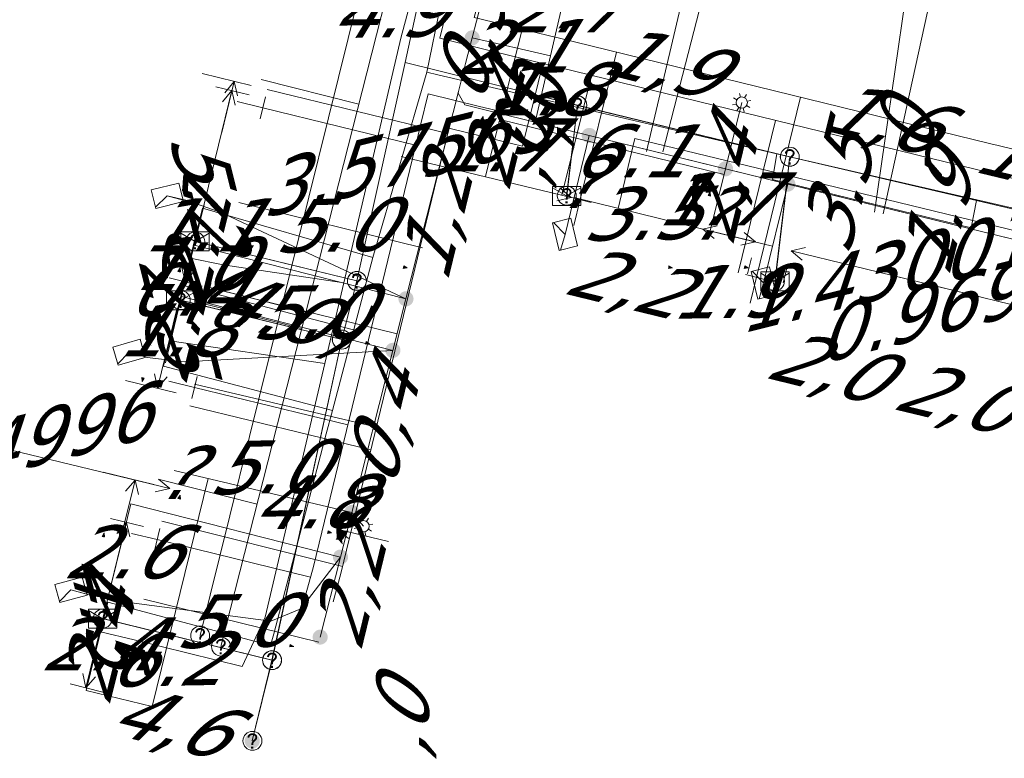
# Model space of a CAD drawing. Header units: metres. Extents: x 124576 to 133557, y 395865 to 402386.
# Tile 60 of 256: x 126154 to 126180, y 398055 to 398075. Entities that reach past the tile are written whole.
import ezdxf
from ezdxf.enums import TextEntityAlignment as Align

# ---------------------------------------------------------------- set-up
doc = ezdxf.new("R2010")
doc.units = ezdxf.units.M
doc.header["$MEASUREMENT"] = 0
for name, color, linetype, lineweight, true_color in [('LG_Datatransport_KPN_BV', 3, 'Continuous', 13, 0x00ff00), ('LG_Datatransport_Reggefiber_Operator_BV', 3, 'Continuous', 13, 0x00ff00), ('LG_Datatransport_Ziggo_BV', 3, 'Continuous', 13, 0x00ff00), ('LG_Laag_Spanning_Enexis_Netbeheer_BV', 7, 'Continuous', 13, 0x960000), ('LG_Riool_Vrij_Verval_Gemeente_Tilburg_Ruimtelijke_Uitvoering', 7, 'Continuous', 13, 0xca00a0), ('LG_unet-4_Brabant_Water', 5, 'Continuous', 13, 0x0000ff), ('LG_warmte_Ennatuurlijk_BV', 7, 'Continuous', 13, 0x008080), ('MV_Datatransport_lijn', 3, 'Continuous', 0, 0x00ff00), ('MV_warmte_lijn', 7, 'Continuous', 0, 0x008080)]:
    doc.layers.add(name, color=color, linetype=linetype, lineweight=lineweight, true_color=true_color)
for name, color, linetype, lineweight in [('LG_Datatransport_P_KPN_BV', 7, 'Continuous', 0), ('LG_Laag_Spanning_P_Enexis_Netbeheer_BV', 7, 'Continuous', 0), ('LG_overig_P_Gemeente_Tilburg_Ruimtelijke_Uitvoering', 7, 'Continuous', 0), ('MV_Datatransport', 7, 'Continuous', 0), ('MV_Laag_Spanning', 7, 'Continuous', 0), ('MV_Laag_Spanning_lijn', 7, 'Continuous', 0), ('MV_Laag_Spanning_pijl', 7, 'Continuous', 0), ('MV_unet-4', 7, 'Continuous', 0), ('MV_warmte', 7, 'Continuous', 0)]:
    doc.layers.add(name, color=color, linetype=linetype, lineweight=lineweight)
doc.styles.add('Klic_Annotatie', font='verdanai.ttf', dxfattribs={"oblique": 20, "height": 1.4})

# ---------------------------------------------------------------- blocks, each defined once
blk = doc.blocks.new('Mof')
at = {"layer": 'LG_Laag_Spanning_P_Enexis_Netbeheer_BV'}
h = blk.add_hatch(color=256, dxfattribs=at)
edge = h.paths.add_edge_path()
edge.add_arc((0, 0), 2, 0, 360)
blk = doc.blocks.new('DeliveryPoint')
at = {"layer": 'LG_Laag_Spanning_P_Enexis_Netbeheer_BV', "flags": 128}
blk.add_lwpolyline([(-3.75, -2.5), (3.75, -2.5), (3.75, 2.5), (-3.75, 2.5), (-3.75, -2.5)], close=True, dxfattribs=at)
blk.add_lwpolyline([(-3.75, 2.5), (-3.75, 2.16), (0, 0), (3.75, 2.16)], dxfattribs=at)
blk = doc.blocks.new('Streetlight')
at = {"layer": 'LG_Laag_Spanning_P_Enexis_Netbeheer_BV'}
for p, q in [((-1.77, 1.77), (-1.06, 1.06)), ((0, 2.5), (0, 1.5)), ((1.77, 1.77), (1.06, 1.06)), ((-1.06, -1.06), (-1.77, -1.77)), ((0, -1.5), (0, -2.5)), ((1.06, -1.06), (1.77, -1.77))]:
    blk.add_line(p, q, dxfattribs=at)
at = {"layer": 'LG_Laag_Spanning_P_Enexis_Netbeheer_BV', "flags": 128}
for points in [[(-2.5, 0), (-1.5, 0)], [(1.5, 0), (2.5, 0)]]:
    blk.add_lwpolyline(points, dxfattribs=at)
at = {"layer": 'LG_Laag_Spanning_P_Enexis_Netbeheer_BV'}
blk.add_circle((0, 0), 1.5, dxfattribs=at)
blk = doc.blocks.new('m_pijl')
at = {"layer": 'MV_Laag_Spanning_pijl'}
blk.add_hatch(color=7, dxfattribs=at).paths.add_polyline_path([(-1, -0.33), (-1, 0), (-1, 0.33), (0, 0)])
at = {"layer": 'MV_Laag_Spanning_pijl', "flags": 128}
blk.add_lwpolyline([(-1, 0), (-1, 0.33), (0, 0), (-1, -0.33), (-1, 0)], close=True, dxfattribs=at)
blk = doc.blocks.new('Onbekend_1')
at = {"layer": 'LG_overig_P_Gemeente_Tilburg_Ruimtelijke_Uitvoering'}
blk.add_hatch(color=256, dxfattribs=at).paths.add_polyline_path([(-0.25, -1.07, -0.262633), (0.23, 0.15), (0.59, 0.47, 0.379827), (0.7, 1.26), (0.69, 1.26, 0.228508), (-0.03, 1.53), (-0.03, 1.52, 0.459053), (-0.82, 0.79), (-1.29, 0.85, -0.414214), (-0.08, 2, -0.243799), (1.09, 1.52, -0.379827), (0.9, 0.11), (0.54, -0.2, 0.262633), (0.23, -1.08), (-0.17, -1.07)])
blk.add_circle((0, 0), 2.5, dxfattribs=at)
at = {"layer": 'LG_overig_P_Gemeente_Tilburg_Ruimtelijke_Uitvoering', "extrusion": (0, 0, -1)}
blk.add_solid([(0.34, -2.06), (-0.21, -2.06), (0.34, -1.51), (-0.21, -1.51)], dxfattribs=at)
blk = doc.blocks.new('Onbekend_3')
at = {"layer": 'LG_Datatransport_P_KPN_BV'}
blk.add_hatch(color=256, dxfattribs=at).paths.add_polyline_path([(-0.25, -1.07, -0.262633), (0.23, 0.15), (0.59, 0.47, 0.379827), (0.7, 1.26), (0.69, 1.26, 0.228508), (-0.03, 1.53), (-0.03, 1.52, 0.459053), (-0.82, 0.79), (-1.29, 0.85, -0.414214), (-0.08, 2, -0.243799), (1.09, 1.52, -0.379827), (0.9, 0.11), (0.54, -0.2, 0.262633), (0.23, -1.08), (-0.17, -1.07)])
blk.add_circle((0, 0), 2.5, dxfattribs=at)
at = {"layer": 'LG_Datatransport_P_KPN_BV', "extrusion": (0, 0, -1)}
blk.add_solid([(0.34, -2.06), (-0.21, -2.06), (0.34, -1.51), (-0.21, -1.51)], dxfattribs=at)
blk = doc.blocks.new('Mof_2')
at = {"layer": 'LG_Datatransport_P_KPN_BV'}
h = blk.add_hatch(color=256, dxfattribs=at)
edge = h.paths.add_edge_path()
edge.add_arc((0, 0), 2, 0, 360)
blk = doc.blocks.new('PuntVanLevering_1')
at = {"layer": 'LG_Datatransport_P_KPN_BV', "flags": 128}
blk.add_lwpolyline([(-3.75, -2.5), (3.75, -2.5), (3.75, 2.5), (-3.75, 2.5), (-3.75, -2.5)], close=True, dxfattribs=at)
blk.add_lwpolyline([(-3.75, 2.5), (-3.75, 2.16), (0, 0), (3.75, 2.16)], dxfattribs=at)

msp = doc.modelspace()

# ---------------------------------------------------------------- linework, layer by layer
at = {"layer": 'LG_Datatransport_KPN_BV'}
for p, q in [((126164.54, 398076.15), (126163.94, 398073.43)), ((126163.94, 398073.43), (126162.67, 398067.66)), ((126166.65, 398072.76), (126163.94, 398073.43)), ((126166.65, 398072.76), (126168.49, 398072.3)), ((126168.49, 398072.3), (126168.21, 398069.91)), ((126168.49, 398072.3), (126174.1, 398070.94)), ((126174.1, 398070.94), (126173.71, 398067.65)), ((126174.1, 398070.94), (126181.9, 398069.14)), ((126162.67, 398067.66), (126158.4, 398068.7)), ((126162.67, 398067.66), (126162.27, 398066.11)), ((126162.27, 398066.11), (126158.02, 398067.15)), ((126162.27, 398066.11), (126160.43, 398057.64)), ((126160.43, 398057.64), (126155.96, 398058.74)), ((126160.43, 398057.64), (126159.9, 398055.51))]:
    msp.add_line(p, q, dxfattribs=at)
at = {"layer": 'LG_Datatransport_Reggefiber_Operator_BV'}
for p, q in [((126163.942, 398073.428), (126164.543, 398076.155)), ((126162.67, 398067.657), (126163.942, 398073.428)), ((126168.206, 398069.905), (126168.491, 398072.296)), ((126168.491, 398072.296), (126174.099, 398070.939)), ((126173.706, 398067.645), (126174.099, 398070.939)), ((126174.099, 398070.939), (126181.904, 398069.144)), ((126158.375, 398068.707), (126162.67, 398067.657)), ((126162.272, 398066.107), (126162.67, 398067.657)), ((126157.994, 398067.154), (126162.272, 398066.107)), ((126160.427, 398057.643), (126162.272, 398066.107)), ((126155.981, 398058.73), (126160.427, 398057.643)), ((126159.905, 398055.506), (126160.427, 398057.643))]:
    msp.add_line(p, q, dxfattribs=at)
at = {"layer": 'LG_Datatransport_Reggefiber_Operator_BV', "flags": 128}
msp.add_lwpolyline([(126163.942, 398073.428), (126166.647, 398072.755), (126168.491, 398072.296)], dxfattribs=at)
at = {"layer": 'LG_Datatransport_Ziggo_BV'}
for p, q in [((126164.876, 398074.931), (126164.516, 398073.172)), ((126164.516, 398073.172), (126163.093, 398068.274)), ((126164.804, 398073.105), (126164.516, 398073.172)), ((126173.761, 398071.012), (126164.804, 398073.105)), ((126173.639, 398070.341), (126173.761, 398071.012)), ((126179.031, 398069.781), (126173.761, 398071.012)), ((126178.885, 398069.058), (126179.031, 398069.781)), ((126185.564, 398068.24), (126179.031, 398069.781)), ((126158.589, 398069.581), (126163.093, 398068.274)), ((126163.093, 398068.274), (126162.022, 398064.235)), ((126157.565, 398065.404), (126162.022, 398064.235)), ((126162.022, 398064.235), (126161.86, 398063.616)), ((126161.86, 398063.616), (126160.474, 398058.335))]:
    msp.add_line(p, q, dxfattribs=at)
at = {"layer": 'LG_Datatransport_Ziggo_BV', "flags": 128}
for points in [[(126168.307, 398092.184), (126168.341, 398092.142), (126169.033, 398091.945), (126167.189, 398084.431), (126165.829, 398078.922), (126164.876, 398074.931), (126164.516, 398073.172), (126163.093, 398068.274), (126162.022, 398064.235), (126161.86, 398063.616), (126160.474, 398058.335), (126160.391, 398058.025), (126156.089, 398059.173)], [(126168.307, 398092.184), (126168.341, 398092.142), (126169.033, 398091.945), (126167.189, 398084.431), (126165.829, 398078.922), (126164.876, 398074.931), (126164.516, 398073.172), (126163.093, 398068.274), (126162.022, 398064.235), (126157.565, 398065.404)], [(126158.589, 398069.581), (126163.093, 398068.274), (126164.516, 398073.172), (126164.876, 398074.931), (126165.829, 398078.922), (126167.189, 398084.431), (126169.033, 398091.945), (126168.341, 398092.142), (126168.307, 398092.184)], [(126168.307, 398092.184), (126168.341, 398092.142), (126169.033, 398091.945), (126167.189, 398084.431), (126165.829, 398078.922), (126164.876, 398074.931), (126164.516, 398073.172), (126164.804, 398073.105), (126173.761, 398071.012), (126173.639, 398070.341)], [(126168.307, 398092.184), (126168.341, 398092.142), (126169.033, 398091.945), (126167.189, 398084.431), (126165.829, 398078.922), (126164.876, 398074.931), (126164.516, 398073.172), (126164.804, 398073.105), (126173.761, 398071.012), (126179.031, 398069.781), (126185.564, 398068.24), (126192.486, 398066.517), (126199.134, 398064.862), (126198.992, 398064.142)], [(126168.307, 398092.184), (126168.341, 398092.142), (126169.033, 398091.945), (126167.189, 398084.431), (126165.829, 398078.922), (126164.876, 398074.931), (126164.516, 398073.172), (126164.804, 398073.105), (126173.761, 398071.012), (126179.031, 398069.781), (126185.564, 398068.24), (126185.393, 398067.466)], [(126168.307, 398092.184), (126168.341, 398092.142), (126169.033, 398091.945), (126167.189, 398084.431), (126165.829, 398078.922), (126164.876, 398074.931), (126164.516, 398073.172), (126164.804, 398073.105), (126173.761, 398071.012), (126179.031, 398069.781), (126185.564, 398068.24), (126192.486, 398066.517), (126199.134, 398064.862), (126203.028, 398063.893), (126205.77, 398063.21), (126205.879, 398063.183), (126205.939, 398063.367), (126207.323, 398067.632), (126207.345, 398067.699), (126207.506, 398067.662), (126210.959, 398066.863), (126209.677, 398061.529)], [(126168.307, 398092.184), (126168.341, 398092.142), (126169.033, 398091.945), (126167.189, 398084.431), (126165.829, 398078.922), (126164.876, 398074.931), (126164.516, 398073.172), (126164.804, 398073.105), (126173.761, 398071.012), (126179.031, 398069.781), (126185.564, 398068.24), (126192.486, 398066.517), (126199.134, 398064.862), (126203.028, 398063.893), (126202.878, 398063.192)], [(126168.307, 398092.184), (126168.341, 398092.142), (126169.033, 398091.945), (126167.189, 398084.431), (126165.829, 398078.922), (126164.876, 398074.931), (126164.516, 398073.172), (126164.804, 398073.105), (126173.761, 398071.012), (126179.031, 398069.781), (126185.564, 398068.24), (126192.486, 398066.517), (126199.134, 398064.862), (126203.028, 398063.893), (126205.77, 398063.21), (126205.879, 398063.183), (126205.939, 398063.367), (126207.323, 398067.632), (126207.345, 398067.699), (126207.506, 398067.662), (126210.959, 398066.863), (126222.102, 398064.285), (126221.507, 398061.715)], [(126168.307, 398092.184), (126168.341, 398092.142), (126169.033, 398091.945), (126167.189, 398084.431), (126165.829, 398078.922), (126164.876, 398074.931), (126164.516, 398073.172), (126164.804, 398073.105), (126173.761, 398071.012), (126179.031, 398069.781), (126185.564, 398068.24), (126192.486, 398066.517), (126199.134, 398064.862), (126203.028, 398063.893), (126205.77, 398063.21), (126205.879, 398063.183), (126205.939, 398063.367), (126207.323, 398067.632), (126207.345, 398067.699), (126207.506, 398067.662), (126210.959, 398066.863), (126222.102, 398064.285), (126229.116, 398062.662), (126230.311, 398062.386)], [(126168.307, 398092.184), (126168.341, 398092.142), (126169.033, 398091.945), (126167.189, 398084.431), (126165.829, 398078.922), (126164.876, 398074.931), (126164.516, 398073.172), (126164.804, 398073.105), (126173.761, 398071.012), (126179.031, 398069.781), (126185.564, 398068.24), (126192.486, 398066.517), (126199.134, 398064.862), (126203.028, 398063.893), (126205.77, 398063.21), (126205.879, 398063.183), (126205.939, 398063.367), (126207.323, 398067.632), (126207.345, 398067.699), (126207.506, 398067.662), (126210.959, 398066.863), (126222.102, 398064.285), (126229.116, 398062.662), (126228.506, 398060.024)], [(126168.307, 398092.184), (126168.341, 398092.142), (126169.033, 398091.945), (126167.189, 398084.431), (126165.829, 398078.922), (126164.876, 398074.931), (126164.516, 398073.172), (126164.804, 398073.105), (126173.761, 398071.012), (126179.031, 398069.781), (126178.885, 398069.058)], [(126168.307, 398092.184), (126168.341, 398092.142), (126169.033, 398091.945), (126167.189, 398084.431), (126165.829, 398078.922), (126164.876, 398074.931), (126164.516, 398073.172), (126164.804, 398073.105), (126173.761, 398071.012), (126179.031, 398069.781), (126185.564, 398068.24), (126192.486, 398066.517), (126192.29, 398065.781)], [(126156.089, 398059.173), (126160.391, 398058.025), (126160.474, 398058.335)]]:
    msp.add_lwpolyline(points, dxfattribs=at)
at = {"layer": 'LG_Laag_Spanning_Enexis_Netbeheer_BV'}
for p, q in [((126172.402, 398070.62), (126172.83, 398072.368)), ((126168.804, 398071.502), (126168.164, 398068.888)), ((126174.047, 398070.217), (126173.409, 398067.604)), ((126162.534, 398061.541), (126162.845, 398061.178))]:
    msp.add_line(p, q, dxfattribs=at)
at = {"layer": 'LG_Laag_Spanning_Enexis_Netbeheer_BV', "flags": 128}
for points in [[(126170.151, 398077.749), (126170.267, 398078.235), (126170.164, 398078.88), (126169.633, 398079.263), (126168.202, 398079.598), (126168.088, 398079.628), (126167.028, 398079.457), (126166.902, 398079.378), (126166.443, 398077.45), (126166.35, 398076.948), (126166.249, 398076.399), (126166.223, 398076.258), (126166.199, 398076.13), (126166.35, 398076.948), (126166.249, 398076.399), (126166.223, 398076.258), (126166.199, 398076.13), (126165.892, 398074.765), (126165.89, 398074.756), (126165.713, 398074.079)], [(126170.151, 398077.749), (126170.267, 398078.235), (126170.164, 398078.88), (126169.633, 398079.263), (126168.202, 398079.598), (126168.088, 398079.628), (126167.028, 398079.457), (126166.902, 398079.378), (126166.443, 398077.45), (126166.35, 398076.948), (126166.249, 398076.399), (126166.223, 398076.258), (126166.199, 398076.13), (126166.35, 398076.948), (126166.249, 398076.399), (126166.223, 398076.258), (126166.199, 398076.13), (126165.892, 398074.765), (126165.89, 398074.756), (126165.713, 398074.079)], [(126168.088, 398079.628), (126167.028, 398079.457), (126166.902, 398079.378), (126166.443, 398077.45), (126166.35, 398076.948), (126166.249, 398076.399), (126166.223, 398076.258), (126166.199, 398076.13), (126165.892, 398074.765), (126165.89, 398074.756), (126165.713, 398074.079)], [(126165.713, 398074.079), (126165.539, 398073.4), (126165.352, 398072.662), (126163.965, 398067.187), (126163.62, 398065.825), (126162.534, 398061.541), (126162.236, 398060.364), (126161.7, 398058.25)], [(126165.713, 398074.079), (126165.539, 398073.4), (126165.352, 398072.662), (126163.965, 398067.187), (126163.62, 398065.825), (126162.534, 398061.541), (126162.236, 398060.364), (126161.7, 398058.25)], [(126165.713, 398074.079), (126165.539, 398073.4), (126165.352, 398072.662), (126165.34, 398072.615), (126165.523, 398072.309), (126166.01, 398072.187), (126168.804, 398071.502), (126172.402, 398070.62), (126174.047, 398070.217), (126181.139, 398068.48)], [(126165.713, 398074.079), (126165.539, 398073.4), (126165.352, 398072.662), (126165.34, 398072.615), (126165.523, 398072.309), (126166.01, 398072.187), (126168.804, 398071.502), (126172.402, 398070.62), (126174.047, 398070.217), (126181.139, 398068.48)], [(126165.713, 398074.079), (126165.539, 398073.4), (126165.352, 398072.662)], [(126165.352, 398072.662), (126163.965, 398067.187), (126163.62, 398065.825), (126162.534, 398061.541), (126162.236, 398060.364), (126161.7, 398058.25)], [(126165.352, 398072.662), (126165.34, 398072.615), (126165.523, 398072.309), (126166.01, 398072.187), (126168.804, 398071.502), (126172.402, 398070.62), (126174.047, 398070.217), (126181.139, 398068.48), (126183.47, 398067.909), (126183.796, 398067.829), (126185.153, 398067.492), (126185.659, 398067.366), (126192.396, 398065.684), (126195.696, 398064.86), (126199.966, 398063.795), (126203.487, 398062.916), (126205.99, 398062.291), (126206.821, 398062.804), (126207.591, 398066.257), (126208.424, 398066.777)], [(126183.796, 398067.829), (126168.804, 398071.502), (126172.402, 398070.62), (126174.047, 398070.217), (126181.139, 398068.48)], [(126183.796, 398067.829), (126168.804, 398071.502), (126172.402, 398070.62), (126174.047, 398070.217), (126181.139, 398068.48)], [(126163.965, 398067.187), (126159.087, 398069.462), (126158.148, 398069.791), (126157.662, 398069.909)], [(126163.62, 398065.825), (126158.112, 398065.523), (126157.133, 398065.635), (126156.653, 398065.775)], [(126162.236, 398060.364), (126161.193, 398059.001), (126160.394, 398058.67), (126156.582, 398059.174), (126155.603, 398059.369), (126155.12, 398059.499)]]:
    msp.add_lwpolyline(points, dxfattribs=at)
at = {"layer": 'LG_Riool_Vrij_Verval_Gemeente_Tilburg_Ruimtelijke_Uitvoering'}
for p, q in [((126158.53, 398058.29), (126166.23, 398089.39)), ((126159.08, 398058), (126165.4, 398082.88)), ((126178.999, 398080.535), (126176.568, 398069.435)), ((126176.336, 398069.479), (126177.814, 398079.731)), ((126162.719, 398072.328), (126160.143, 398072.982)), ((126158.749, 398067.493), (126161.325, 398066.839)), ((126158.638, 398067.057), (126161.214, 398066.403)), ((126160.036, 398061.763), (126157.46, 398062.417))]:
    msp.add_line(p, q, dxfattribs=at)
at = {"layer": 'LG_Riool_Vrij_Verval_Gemeente_Tilburg_Ruimtelijke_Uitvoering', "flags": 128}
for points in [[(126174.346, 398081.641), (126172.657, 398081.025), (126170.316, 398071.075)], [(126170.747, 398071.067), (126173.051, 398080.034), (126173.749, 398080.453)]]:
    msp.add_lwpolyline(points, dxfattribs=at)
at = {"layer": 'LG_unet-4_Brabant_Water'}
for p, q in [((126170.01, 398071.42), (126169.57, 398069.57)), ((126174.05, 398070.44), (126173.71, 398067.65)), ((126161.82, 398065.48), (126157.73, 398066.08))]:
    msp.add_line(p, q, dxfattribs=at)
at = {"layer": 'LG_unet-4_Brabant_Water', "flags": 128}
for points in [[(126160.25, 398058.78), (126161.82, 398065.48), (126162.32, 398067.61), (126163.83, 398074.07), (126164.24, 398075.62), (126165.16, 398079.11), (126166.39, 398083.78), (126166.72, 398085.04), (126167.9, 398089.55), (126168.24, 398090.35), (126168.89, 398090.82), (126169.19, 398091.74), (126169.36, 398092.63), (126168.94, 398093.49)], [(126170.01, 398071.42), (126174.05, 398070.44), (126181.18, 398068.71), (126183.37, 398068.17), (126184.53, 398067.89)], [(126162.32, 398067.61), (126159.14, 398068.08), (126158.27, 398068.26)], [(126160.25, 398058.78), (126159.64, 398057.47), (126156.79, 398058.18), (126155.9, 398058.39)]]:
    msp.add_lwpolyline(points, dxfattribs=at)
at = {"layer": 'LG_warmte_Ennatuurlijk_BV'}
for p, q in [((126169.526, 398073.698), (126168.568, 398069.805)), ((126168.862, 398073.088), (126168.082, 398069.925)), ((126165.067, 398071.551), (126160.304, 398072.714)), ((126159.505, 398072.395), (126160.185, 398072.228)), ((126160.256, 398072.519), (126160.113, 398071.937)), ((126174.383, 398072.513), (126173.219, 398067.754)), ((126164.22, 398071.241), (126160.185, 398072.228)), ((126173.718, 398071.9), (126172.733, 398067.872)), ((126168.277, 398069.877), (126168.859, 398069.733)), ((126168.4, 398069.126), (126168.568, 398069.805)), ((126172.928, 398067.825), (126173.51, 398067.682)), ((126173.052, 398067.074), (126173.219, 398067.754)), ((126158.451, 398065.137), (126158.308, 398064.554)), ((126157.7, 398065.012), (126158.38, 398064.845)), ((126162.43, 398063.855), (126158.38, 398064.845)), ((126163.041, 398063.193), (126158.261, 398064.36)), ((126162.301, 398060.115), (126157.515, 398061.31)), ((126156.716, 398060.991), (126157.396, 398060.824)), ((126157.468, 398061.115), (126157.324, 398060.533)), ((126161.445, 398059.831), (126157.396, 398060.824))]:
    msp.add_line(p, q, dxfattribs=at)
at = {"layer": 'LG_warmte_Ennatuurlijk_BV', "flags": 128}
for points in [[(126167.734, 398092.153), (126167.45, 398090.986), (126167.408, 398090.811), (126167.261, 398090.209), (126167.229, 398090.078), (126166.93, 398088.849), (126167.852, 398088.623), (126168.022, 398088.582), (126168.387, 398088.492), (126168.174, 398087.623), (126168.125, 398087.424), (126168, 398086.912), (126165.274, 398075.768), (126165.233, 398075.603), (126165.083, 398074.987), (126165.06, 398074.893), (126164.858, 398074.068), (126166.266, 398073.723), (126166.349, 398073.703), (126167.581, 398073.402)], [(126168.285, 398091.246), (126168.136, 398090.633), (126168.096, 398090.468), (126167.958, 398089.901), (126167.836, 398089.399), (126168.2, 398089.31), (126168.371, 398089.268), (126169.293, 398089.043), (126168.961, 398087.683), (126168.903, 398087.445), (126168.771, 398086.906), (126168.729, 398086.734), (126165.962, 398075.425), (126165.919, 398075.249), (126165.818, 398074.807), (126165.765, 398074.619), (126166.527, 398074.432), (126166.59, 398074.417), (126167.032, 398074.308)], [(126167.032, 398074.308), (126166.769, 398073.24), (126166.727, 398073.071), (126166.493, 398072.123), (126166.17, 398072.202), (126165.91, 398072.266), (126164.549, 398072.599), (126164.349, 398071.773), (126164.286, 398071.511), (126161.523, 398060.115), (126161.323, 398059.384)], [(126167.032, 398074.308), (126167.756, 398074.131), (126167.982, 398074.076), (126179.412, 398071.279), (126179.601, 398071.233), (126191.068, 398068.427), (126191.289, 398068.374), (126202.725, 398065.576), (126202.952, 398065.52), (126203.696, 398065.338), (126204.003, 398065.263), (126204.327, 398065.184), (126204.538, 398066.047), (126204.6, 398066.299), (126205.13, 398068.466), (126205.194, 398068.729), (126205.515, 398070.041), (126205.843, 398069.96), (126206.34, 398069.839), (126206.6, 398069.775), (126217.997, 398066.987)], [(126167.581, 398073.402), (126167.455, 398072.892), (126167.365, 398072.528), (126167.042, 398071.217), (126166.167, 398071.431), (126165.992, 398071.474), (126165.101, 398071.692), (126165.015, 398071.335), (126164.948, 398071.06), (126162.249, 398059.928), (126162.046, 398059.186)], [(126167.581, 398073.402), (126167.803, 398073.347), (126168.015, 398073.295), (126179.422, 398070.505), (126179.671, 398070.444), (126191.11, 398067.645), (126191.327, 398067.592), (126202.774, 398064.792), (126202.983, 398064.74), (126203.825, 398064.535), (126204.052, 398064.479), (126204.878, 398064.277), (126205.198, 398065.588), (126205.267, 398065.869), (126205.792, 398068.017), (126205.858, 398068.288), (126206.065, 398069.134), (126206.422, 398069.047), (126206.697, 398068.979), (126218.04, 398066.204)]]:
    msp.add_lwpolyline(points, dxfattribs=at)
at = {"layer": 'MV_Datatransport_lijn'}
for p, q in [((126177.039, 398069.509), (126173.639, 398070.341)), ((126158.089, 398067.541), (126158.589, 398069.581)), ((126177.039, 398069.509), (126178.885, 398069.058)), ((126158.089, 398067.541), (126157.565, 398065.404)), ((126158.089, 398067.541), (126162.58, 398066.363)), ((126155.518, 398056.842), (126156.089, 398059.173))]:
    msp.add_line(p, q, dxfattribs=at)
at = {"layer": 'MV_Laag_Spanning_lijn'}
for p, q in [((126163.965, 398067.187), (126158.373, 398068.604)), ((126163.62, 398065.825), (126158.04, 398067.244)), ((126163.113, 398063.814), (126163.149, 398063.967)), ((126162.236, 398060.364), (126156.704, 398061.766)), ((126155.518, 398056.842), (126157.263, 398056.414))]:
    msp.add_line(p, q, dxfattribs=at)
at = {"layer": 'MV_Laag_Spanning_pijl'}
for p, q in [((126168.386, 398076.25), (126167.78, 398073.606)), ((126167.78, 398073.606), (126165.713, 398074.079)), ((126167.78, 398073.606), (126167.378, 398071.852)), ((126166.068, 398070.426), (126166.478, 398072.072)), ((126166.439, 398071.919), (126172.364, 398070.466)), ((126171.999, 398068.979), (126172.402, 398070.62)), ((126158.373, 398068.604), (126158.634, 398069.673)), ((126159.55, 398069.727), (126164.405, 398068.531)), ((126171.974, 398068.985), (126173.646, 398068.576)), ((126158.135, 398067.633), (126158.373, 398068.604)), ((126158.135, 398067.633), (126158.04, 398067.244)), ((126159.009, 398067.419), (126163.731, 398066.264)), ((126158.04, 398067.244), (126157.613, 398065.496)), ((126158.385, 398064.931), (126163.113, 398063.814)), ((126157.846, 398062.647), (126162.534, 398061.541)), ((126157.263, 398056.414), (126158.74, 398062.436)), ((126156.086, 398059.24), (126156.704, 398061.766)), ((126155.516, 398056.909), (126156.086, 398059.24)), ((126157.045, 398059.248), (126161.661, 398058.115))]:
    msp.add_line(p, q, dxfattribs=at)
at = {"layer": 'MV_Laag_Spanning_pijl', "flags": 128}
msp.add_lwpolyline([(126168.402, 398069.858), (126171.801, 398069.027), (126171.974, 398068.985)], dxfattribs=at)
at = {"layer": 'MV_warmte_lijn'}
for p, q in [((126159.881, 398072.817), (126158.584, 398073.134)), ((126159.429, 398072.927), (126159.099, 398071.575)), ((126159.429, 398072.927), (126159.178, 398072.631)), ((126159.429, 398072.927), (126159.516, 398072.548)), ((126158.135, 398067.633), (126159.37, 398072.685)), ((126159.822, 398072.574), (126158.947, 398072.788)), ((126159.37, 398072.685), (126159.118, 398072.388)), ((126159.37, 398072.685), (126159.456, 398072.305)), ((126168.325, 398069.865), (126163.842, 398070.946)), ((126168.325, 398069.865), (126168.027, 398070.116)), ((126168.325, 398069.865), (126167.946, 398069.778)), ((126171.801, 398069.027), (126172.18, 398069.114)), ((126171.801, 398069.027), (126172.099, 398068.776)), ((126171.801, 398069.027), (126173.154, 398068.701)), ((126173.19, 398068.687), (126171.838, 398069.018)), ((126173.19, 398068.687), (126172.893, 398068.939)), ((126173.19, 398068.687), (126172.811, 398068.601)), ((126174.132, 398068.457), (126174.512, 398068.543)), ((126174.132, 398068.457), (126174.429, 398068.205)), ((126174.132, 398068.457), (126179.122, 398067.237)), ((126173.087, 398068.265), (126172.981, 398067.843)), ((126158.135, 398067.633), (126158.048, 398068.013)), ((126158.135, 398067.633), (126158.386, 398067.93)), ((126174.029, 398068.034), (126173.923, 398067.612)), ((126158.586, 398067.523), (126157.712, 398067.737)), ((126180.543, 398066.889), (126176.452, 398067.89)), ((126157.407, 398064.826), (126157.926, 398066.946)), ((126157.407, 398064.826), (126157.321, 398065.205)), ((126157.407, 398064.826), (126157.659, 398065.123)), ((126157.898, 398064.706), (126156.562, 398065.032)), ((126157.726, 398062.174), (126153.245, 398063.26)), ((126157.304, 398062.277), (126155.968, 398062.604)), ((126156.813, 398062.397), (126156.483, 398061.045)), ((126156.813, 398062.397), (126156.562, 398062.101)), ((126156.813, 398062.397), (126156.9, 398062.018)), ((126157.726, 398062.174), (126157.429, 398062.425)), ((126157.726, 398062.174), (126157.347, 398062.087)), ((126155.516, 398056.908), (126156.585, 398061.28)), ((126157.033, 398061.17), (126156.163, 398061.383)), ((126156.585, 398061.28), (126156.333, 398060.983)), ((126156.585, 398061.28), (126156.672, 398060.9)), ((126162.148, 398061.102), (126162.527, 398061.189)), ((126162.148, 398061.102), (126162.445, 398060.851)), ((126162.148, 398061.102), (126163.501, 398060.774)), ((126155.516, 398056.908), (126155.43, 398057.288)), ((126155.964, 398056.799), (126155.094, 398057.012)), ((126155.516, 398056.908), (126155.768, 398057.205))]:
    msp.add_line(p, q, dxfattribs=at)

# ---------------------------------------------------------------- block references
at = {"layer": 'LG_Datatransport_P_KPN_BV', "xscale": 0.1, "yscale": 0.1, "zscale": 0.1}
for name, p in [('Onbekend_3', (126168.49, 398072.3)), ('Onbekend_3', (126168.491, 398072.296)), ('Onbekend_3', (126174.099, 398070.939)), ('Onbekend_3', (126174.1, 398070.94)), ('PuntVanLevering_1', (126168.206, 398069.905)), ('Onbekend_3', (126168.21, 398069.91)), ('PuntVanLevering_1', (126158.396, 398068.702)), ('Onbekend_3', (126158.4, 398068.7)), ('Onbekend_3', (126162.67, 398067.66)), ('Onbekend_3', (126162.67, 398067.657)), ('PuntVanLevering_1', (126173.706, 398067.645)), ('Onbekend_3', (126173.71, 398067.65)), ('PuntVanLevering_1', (126158.016, 398067.148)), ('Onbekend_3', (126158.02, 398067.15)), ('Onbekend_3', (126162.27, 398066.11)), ('Onbekend_3', (126162.272, 398066.107)), ('PuntVanLevering_1', (126155.959, 398058.736)), ('Onbekend_3', (126155.96, 398058.74)), ('Onbekend_3', (126160.427, 398057.643)), ('Onbekend_3', (126160.43, 398057.64)), ('Onbekend_3', (126159.91, 398055.51)), ('Mof_2', (126159.905, 398055.506))]:
    msp.add_blockref(name, p, dxfattribs=at)
at = {"layer": 'LG_Laag_Spanning_P_Enexis_Netbeheer_BV', "xscale": 0.1, "yscale": 0.1, "zscale": 0.1}
for name, p, rotation in [('Mof', (126165.713, 398074.079), 359), ('Mof', (126165.713, 398074.079), 359), ('Streetlight', (126172.83, 398072.368), 284), ('DeliveryPoint', (126157.662, 398069.909), 194), ('DeliveryPoint', (126168.164, 398068.888), 104), ('DeliveryPoint', (126173.409, 398067.604), 104), ('DeliveryPoint', (126156.653, 398065.775), 196), ('Streetlight', (126162.845, 398061.178), 13), ('DeliveryPoint', (126155.12, 398059.499), 195), ('Mof', (126161.7, 398058.25), 359), ('Mof', (126161.7, 398058.25), 359)]:
    msp.add_blockref(name, p, dxfattribs=dict(at, rotation=rotation))
for p in [(126168.804, 398071.502), (126172.402, 398070.62), (126174.047, 398070.217), (126163.965, 398067.187), (126163.62, 398065.825), (126162.534, 398061.541), (126162.236, 398060.364)]:
    msp.add_blockref('Mof', p, dxfattribs=at)
at = {"layer": 'LG_overig_P_Gemeente_Tilburg_Ruimtelijke_Uitvoering', "xscale": 0.1, "yscale": 0.1, "zscale": 0.1}
for p in [(126158.53, 398058.29), (126159.08, 398058)]:
    msp.add_blockref('Onbekend_1', p, dxfattribs=at)
at = {"layer": 'MV_Laag_Spanning_pijl'}
for p, xscale, yscale, zscale, rotation in [((126165, 398074), 0.09999999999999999, 0.09999999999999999, 0.09999999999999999, 167), ((126167, 398073), 0.1, 0.1, 0.1, 258.0000000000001), ((126166, 398072), 0.1, 0.1, 0.1, 76), ((126167, 398071), 0.1, 0.1, 0.1, 258.0000000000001), ((126172, 398070), 0.1, 0.1, 0.1, 347), ((126172, 398070), 0.1, 0.1, 0.1, 76), ((126158, 398069), 0.1, 0.1, 0.1, 76), ((126158, 398068), 0.1, 0.1, 0.1, 76), ((126164, 398068), 0.1, 0.1, 0.1, 347), ((126171, 398068), 0.1, 0.1, 0.1, 347), ((126173, 398068), 0.1, 0.1, 0.1, 347), ((126158, 398067), 0.09999999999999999, 0.09999999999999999, 0.09999999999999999, 257), ((126163, 398066), 0.1, 0.1, 0.1, 347), ((126157, 398065), 0.09999999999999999, 0.09999999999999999, 0.09999999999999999, 257), ((126163, 398063), 0.1, 0.1, 0.1, 347), ((126158, 398062), 0.1, 0.1, 0.1, 76), ((126156, 398061), 0.1, 0.1, 0.1, 76), ((126162, 398061), 0.1, 0.1, 0.1, 347), ((126156, 398059), 0.1, 0.1, 0.1, 76), ((126161, 398058), 0.1, 0.1, 0.1, 347)]:
    msp.add_blockref('m_pijl', p, dxfattribs=dict(at, xscale=xscale, yscale=yscale, zscale=zscale, rotation=rotation))

# ---------------------------------------------------------------- texts
at = {"layer": 'MV_Datatransport', "style": 'Klic_Annotatie', "oblique": 20}
for s, rotation, p in [('0,9', 76.3, (126165.668, 398073.905)), ('1,9', 346, (126170.669, 398073.484)), ('1,6', 346.3, (126176.464, 398071.998)), ('2,4', 76, (126166.358, 398071.591)), ('1,6', 346.5, (126180.491, 398070.896)), ('2,4', 76.3, (126172.26, 398070.153)), ('3.5', 76, (126175.339, 398069.925)), ('1.9', 76, (126177.962, 398069.284)), ('1,2', 76.3, (126164.718, 398069.158)), ('2.1', 76, (126158.339, 398068.561)), ('2,2', 346.3, (126169.703, 398067.663)), ('(4.0)', 345, (126160.335, 398066.952)), ('2.2', 76, (126157.827, 398066.473)), ('2,0', 346.2, (126175.028, 398065.434)), ('2,0', 346.5, (126178.396, 398064.617)), ('0,4', 76.3, (126163.317, 398063.756)), ('2,2', 76.3, (126162.444, 398059.45)), ('2.4', 76, (126155.804, 398058.008)), ('4,6', 346.3, (126157.67, 398056.052))]:
    msp.add_text(s, height=1.4, rotation=rotation, dxfattribs=at).set_placement(p, align=Align.MIDDLE_CENTER)
at = {"layer": 'MV_Laag_Spanning', "style": 'Klic_Annotatie', "oblique": 20}
for s, p in [('4.9', (126163.417, 398074.793)), ('2.1', (126166.747, 398073.843)), ('3.5', (126170.102, 398069.443)), ('5.0', (126161.978, 398069.129)), ('1.9', (126172.432, 398067.382)), ('5.0', (126161.37, 398066.842)), ('5.0', (126160.23, 398062.745)), ('4.8', (126161.351, 398061.82)), ('5.0', (126159.353, 398058.682)), ('6.2', (126157.569, 398057.662))]:
    msp.add_text(s, height=1.4, rotation=1, dxfattribs=at).set_placement(p, align=Align.MIDDLE_CENTER)
for s, p in [('2.7', (126168.083, 398074.928)), ('1.8', (126167.579, 398072.729)), ('1.7', (126166.273, 398071.249)), ('6.1', (126169.815, 398071.091)), ('1.7', (126172.049, 398069.824)), ('1.1', (126158.504, 398069.139)), ('1.0', (126158.254, 398068.119)), ('0.4', (126158.088, 398067.439)), ('1.8', (126157.827, 398066.37)), ('2.6', (126156.395, 398060.503)), ('2.4', (126155.801, 398058.075))]:
    msp.add_text(s, height=1.4, dxfattribs=at).set_placement(p, align=Align.MIDDLE_CENTER)
at = {"layer": 'MV_unet-4', "style": 'Klic_Annotatie', "oblique": 20}
for rotation, p in [(89.8, (126167.49, 398072.08)), (89.8, (126177.2, 398071.26)), (88.7, (126167.03, 398071.02)), (88.7, (126163.86, 398055.96))]:
    msp.add_text(',0', height=1.4, rotation=rotation, dxfattribs=at).set_placement(p, align=Align.MIDDLE_CENTER)
at = {"layer": 'MV_warmte', "style": 'Klic_Annotatie', "oblique": 20}
for s, rotation, p in [('3.57563', 14, (126163.842, 398070.946)), ('5.2', 284, (126158.752, 398070.159)), ('1.43001', 14, (126176.452, 398067.89)), ('0.969992', 14, (126179.122, 398067.237)), ('2.5', 284, (126157.926, 398066.946)), ('4.54996', 14, (126153.245, 398063.26)), ('4.5', 284, (126156.051, 398059.094))]:
    msp.add_text(s, height=1.4, rotation=rotation, dxfattribs=at).set_placement(p, align=Align.MIDDLE_CENTER)
for p in [(126168.427, 398070.288), (126171.903, 398069.45), (126157.829, 398062.597), (126162.251, 398061.525)]:
    msp.add_text('?', height=1.4, dxfattribs=at).set_placement(p, align=Align.MIDDLE_CENTER)

doc.saveas('drawing.dxf')
